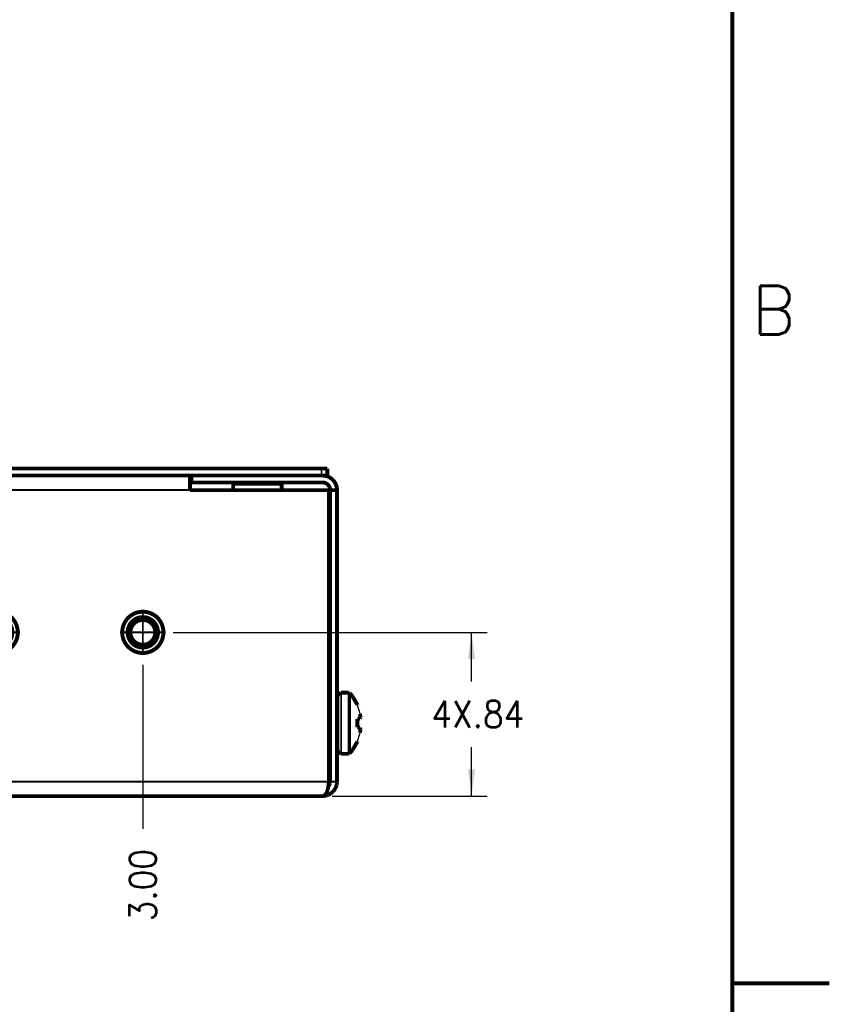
# Model space of a CAD drawing. Header units: millimetres. Extents: x 618 to 1482, y 17 to 575.
# Tile 79 of 96: x 1376 to 1482, y 136 to 264. Entities that reach past the tile are written whole.
import ezdxf

# ---------------------------------------------------------------- set-up
doc = ezdxf.new("R2010")
doc.units = ezdxf.units.MM
doc.linetypes.add('DOT_CENTER', pattern=[14, 12, -1, 0, -1])
doc.layers.add('1', color=7, linetype='Continuous')
doc.styles.add('CONVERTER_11', font='txt.shx', dxfattribs={"width": 0.9})
doc.styles.add('CONVERTER_14', font='txt.shx')
doc.dimstyles.new('ME10_DIM_21', dxfattribs={"dimtxt": 3.5, "dimasz": 3.5, "dimexe": 2.03, "dimexo": 1.27, "dimgap": 2.54, "dimtad": 0, "dimtih": 1, "dimtoh": 1, "dimlfac": 0.03937, "dimzin": 4, "dimdsep": 46, "dimtxsty": 'CONVERTER_11', "dimsah": 1, "dimcen": 0.09, "dimclrd": 140, "dimclre": 140, "dimclrt": 4, "dimadec": 0, "dimazin": 0, "dimtfac": 1, "dimtdec": 4, "dimtix": 1, "dimtofl": 0, "dimtmove": 0, "dimatfit": 0, "dimfxl": 1, "dimtolj": 1, "dimtzin": 0, "dimarcsym": 0})
doc.dimstyles.new('ME10_DIM_23', dxfattribs={"dimtxt": 3.5, "dimasz": 0.18, "dimexe": 2.03, "dimexo": 1.27, "dimgap": 2.54, "dimtad": 1, "dimlfac": 0.03937, "dimzin": 4, "dimdsep": 46, "dimtxsty": 'CONVERTER_11', "dimsah": 1, "dimcen": 0.09, "dimclrd": 140, "dimclre": 140, "dimclrt": 4, "dimadec": 0, "dimazin": 0, "dimtfac": 1, "dimtdec": 4, "dimtix": 1, "dimtofl": 0, "dimtmove": 0, "dimatfit": 0, "dimfxl": 1, "dimtolj": 1, "dimtzin": 0, "dimarcsym": 0})

# ---------------------------------------------------------------- blocks, each defined once
blk = doc.blocks.new('screw_m4x6_pnhd-phil_ss__111', base_point=(1417.13, 168.21))
at = {"color": 7, "linetype": 'Continuous', "const_width": 0.5}
for points in [[(1417.57, 176.31), (1417.41, 176.08)], [(1417.7, 176.35), (1417.57, 176.31)], [(1417.85, 176.46), (1417.7, 176.35)], [(1418.82, 176.46), (1417.85, 176.46)], [(1418.86, 176.39), (1418.82, 176.46)], [(1418.91, 176.38), (1418.86, 176.39)], [(1418.97, 176.34), (1418.91, 176.38)], [(1419.01, 176.37), (1418.97, 176.34)], [(1419.35, 175.95), (1419.01, 176.37)], [(1419.01, 176.31), (1419.01, 176.37)], [(1417.41, 176.08), (1417.38, 175.94)], [(1417.38, 171.25), (1417.38, 175.94)], [(1419.97, 174.87), (1419.35, 175.95)], [(1419.97, 174.87), (1419.97, 174.8)], [(1419.97, 174.8), (1419.97, 174.87)], [(1420.38, 173.24), (1420.32, 173.7)], [(1420.32, 173.7), (1420.38, 173.24)], [(1419.97, 173.01), (1420.32, 173.04)], [(1419.97, 173.01), (1419.97, 171.9)], [(1419.97, 171.9), (1419.97, 173.01)], [(1420.38, 173.24), (1420.32, 173.04)], [(1420.32, 173.04), (1420.38, 173.24)], [(1417.38, 168.98), (1417.38, 171.25)], [(1420.32, 171.87), (1419.97, 171.9)], [(1420.32, 171.87), (1420.38, 171.67)], [(1420.38, 171.67), (1420.32, 171.87)], [(1420.38, 171.67), (1420.32, 171.21)], [(1420.32, 171.21), (1420.38, 171.67)], [(1419.97, 170.05), (1419.35, 168.97)], [(1419.97, 170.05), (1419.97, 170.11)], [(1419.97, 170.11), (1419.97, 170.05)], [(1417.41, 168.83), (1417.38, 168.98)], [(1417.57, 168.61), (1417.41, 168.83)], [(1417.7, 168.57), (1417.57, 168.61)], [(1417.85, 168.46), (1417.7, 168.57)], [(1417.85, 168.46), (1417.85, 168.52)], [(1418.82, 168.46), (1417.85, 168.46)], [(1418.86, 168.53), (1418.82, 168.46)], [(1418.82, 168.46), (1418.82, 168.52)], [(1418.91, 168.53), (1418.86, 168.53)], [(1418.97, 168.57), (1418.91, 168.53)], [(1419.01, 168.54), (1418.97, 168.57)], [(1419.35, 168.97), (1419.01, 168.54)], [(1419.01, 168.6), (1419.01, 168.54)]]:
    blk.add_lwpolyline(points, dxfattribs=at)
at = {"color": 124, "linetype": 'Continuous', "const_width": 0.25}
for points in [[(1417.85, 171.09), (1417.85, 176.46)], [(1418.82, 171.09), (1418.82, 176.46)], [(1419.01, 168.54), (1419.01, 176.31)], [(1417.85, 168.52), (1417.85, 171.09)], [(1418.82, 168.52), (1418.82, 171.09)]]:
    blk.add_lwpolyline(points, dxfattribs=at)
at = {"color": 7, "linetype": 'Continuous'}
for points, knots in [([(1420.32, 173.7), (1420.28, 173.89), (1420.19, 174.27), (1420.04, 174.62), (1419.97, 174.8)], [0, 0, 0, 0, 0.576734, 1.153345, 1.153345, 1.153345, 1.153345]), ([(1420.32, 173.7), (1420.28, 173.89), (1420.19, 174.27), (1420.04, 174.62), (1419.97, 174.8)], [0, 0, 0, 0, 0.576734, 1.153345, 1.153345, 1.153345, 1.153345]), ([(1419.97, 170.11), (1420.04, 170.29), (1420.19, 170.65), (1420.28, 171.02), (1420.32, 171.21)], [0, 0, 0, 0, 0.576611, 1.153345, 1.153345, 1.153345, 1.153345]), ([(1419.97, 170.11), (1420.04, 170.29), (1420.19, 170.65), (1420.28, 171.02), (1420.32, 171.21)], [0, 0, 0, 0, 0.576611, 1.153345, 1.153345, 1.153345, 1.153345])]:
    blk.add_open_spline(points, degree=3, knots=knots, dxfattribs=at)
blk = doc.blocks.new('Cover_Chassis_Octoclock_Ettus__122', base_point=(1316.73, 204.59))
at = {"color": 7, "linetype": 'Continuous', "const_width": 0.5}
for points in [[(1316.98, 204.84), (1316.98, 205.76)], [(1317.74, 205.76), (1316.98, 205.76)], [(1415.28, 205.76), (1317.74, 205.76)], [(1416.04, 205.76), (1415.28, 205.76)], [(1416.04, 204.84), (1416.04, 205.76)], [(1317.45, 204.84), (1316.98, 204.84)], [(1317.61, 204.84), (1317.45, 204.84)], [(1398.26, 204.84), (1334.76, 204.84)], [(1415.57, 204.84), (1415.41, 204.84)], [(1416.04, 204.84), (1415.57, 204.84)]]:
    blk.add_lwpolyline(points, dxfattribs=at)
at = {"color": 124, "linetype": 'Continuous', "const_width": 0.25}
for points in [[(1317.74, 204.84), (1317.74, 205.76)], [(1415.28, 204.84), (1415.28, 205.76)]]:
    blk.add_lwpolyline(points, dxfattribs=at)
blk = doc.blocks.new('CLS-M4-1_4__123', base_point=(1388.97, 181.4))
at = {"color": 7, "linetype": 'Continuous', "const_width": 0.5}
for points in [[(1389.22, 184.34, 1), (1394.6, 184.34, 1)], [(1389.91, 184.34, 1), (1393.91, 184.34, 1)], [(1390.29, 184.34, 1), (1393.53, 184.34, 1)]]:
    blk.add_lwpolyline(points, format="xyb", close=True, dxfattribs=at)
blk = doc.blocks.new('CLS-M4-1_3__124', base_point=(1369.92, 181.4))
at = {"color": 7, "linetype": 'Continuous', "const_width": 0.5}
for points in [[(1370.17, 184.34, 1), (1375.55, 184.34, 1)], [(1370.86, 184.34, 1), (1374.86, 184.34, 1)], [(1371.24, 184.34, 1), (1374.48, 184.34, 1)]]:
    blk.add_lwpolyline(points, format="xyb", close=True, dxfattribs=at)
blk = doc.blocks.new('CLS-M4-1_2__125', base_point=(1415.98, 168.27))
at = {"color": 7, "linetype": 'Continuous', "const_width": 0.5}
for points in [[(1416.41, 176.39), (1416.23, 176.39)], [(1417.31, 175.15), (1417.38, 175.15)], [(1417.38, 169.77), (1417.31, 169.77)], [(1416.41, 168.52), (1416.23, 168.52)]]:
    blk.add_lwpolyline(points, dxfattribs=at)
blk = doc.blocks.new('CLS-M4-1_1__126', base_point=(1338.17, 181.4))
at = {"color": 7, "linetype": 'Continuous', "const_width": 0.5}
for points in [[(1338.42, 184.34, 1), (1343.8, 184.34, 1)], [(1339.11, 184.34, 1), (1343.11, 184.34, 1)], [(1339.49, 184.34, 1), (1342.73, 184.34, 1)]]:
    blk.add_lwpolyline(points, format="xyb", close=True, dxfattribs=at)
blk = doc.blocks.new('CLS-M4-1__127', base_point=(1357.22, 181.4))
at = {"color": 7, "linetype": 'Continuous', "const_width": 0.5}
for points in [[(1357.47, 184.34, 1), (1362.85, 184.34, 1)], [(1358.16, 184.34, 1), (1362.16, 184.34, 1)], [(1358.54, 184.34, 1), (1361.78, 184.34, 1)]]:
    blk.add_lwpolyline(points, format="xyb", close=True, dxfattribs=at)
blk = doc.blocks.new('CLS-M3-1_10', base_point=(1322.7, 202.69))
at = {"color": 7, "linetype": 'Continuous', "const_width": 0.5}
for points in [[(1322.95, 203.75), (1323.08, 203.87)], [(1322.95, 203.75), (1322.95, 202.94)], [(1329.3, 203.75), (1322.95, 203.75)], [(1329.17, 203.87), (1323.08, 203.87)], [(1323.76, 203.94), (1323.76, 203.87)], [(1328.49, 203.87), (1328.49, 203.94)], [(1329.3, 203.75), (1329.17, 203.87)], [(1329.3, 203.75), (1329.3, 202.94)]]:
    blk.add_lwpolyline(points, dxfattribs=at)
blk = doc.blocks.new('CLS-M3-1', base_point=(1403.47, 202.69))
at = {"color": 7, "linetype": 'Continuous', "const_width": 0.5}
for points in [[(1403.72, 203.75), (1403.85, 203.87)], [(1403.72, 203.75), (1403.72, 202.94)], [(1410.07, 203.75), (1403.72, 203.75)], [(1409.95, 203.87), (1403.85, 203.87)], [(1404.54, 203.94), (1404.54, 203.87)], [(1409.26, 203.87), (1409.26, 203.94)], [(1410.07, 203.75), (1409.95, 203.87)], [(1410.07, 203.75), (1410.07, 202.94)]]:
    blk.add_lwpolyline(points, dxfattribs=at)
blk = doc.blocks.new('Chassis_Octoclock_Ettus__128', base_point=(1315.46, 162.68))
at = {"color": 7, "linetype": 'Continuous', "const_width": 0.5}
for points in [[(1317.61, 204.84, 0.414214), (1315.71, 202.94, 0.414214)], [(1417.31, 202.94, 0.414214), (1415.41, 204.84, 0.414214)], [(1317.61, 203.94, 0.414214), (1316.61, 202.94, 0.414214)], [(1416.41, 202.94, 0.414214), (1415.41, 203.94, 0.414214)]]:
    blk.add_lwpolyline(points, format="xyb", dxfattribs=at)
for points in [[(1334.76, 204.84), (1317.61, 204.84)], [(1334.76, 203.94), (1334.76, 204.84)], [(1334.94, 204.84), (1334.94, 202.94)], [(1398.08, 204.84), (1398.08, 202.94)], [(1398.26, 204.84), (1398.26, 203.94)], [(1415.41, 204.84), (1398.26, 204.84)], [(1334.76, 203.94), (1317.61, 203.94)], [(1415.41, 203.94), (1398.26, 203.94)], [(1316.61, 202.94), (1315.71, 202.94)], [(1315.71, 164.83), (1315.71, 202.94)], [(1316.61, 164.83), (1316.61, 202.94)], [(1316.79, 202.94), (1334.94, 202.94)], [(1316.79, 202.94), (1316.79, 164.83)], [(1398.08, 202.94), (1416.23, 202.94)], [(1416.23, 164.83), (1416.23, 202.94)], [(1416.41, 202.94), (1417.31, 202.94)], [(1416.41, 202.94), (1416.41, 164.83)], [(1417.31, 202.94), (1417.31, 164.83)], [(1315.72, 164.67), (1315.71, 164.83)], [(1315.74, 164.51), (1315.72, 164.67)], [(1316.62, 164.75), (1316.61, 164.83)], [(1316.63, 164.66), (1316.62, 164.75)], [(1316.63, 164.63), (1316.63, 164.66)], [(1316.65, 164.57), (1316.63, 164.63)], [(1316.67, 164.49), (1316.65, 164.57)], [(1316.79, 164.83), (1316.79, 164.7)], [(1316.79, 164.7), (1316.81, 164.44)], [(1416.22, 164.44), (1416.23, 164.7)], [(1416.23, 164.7), (1416.23, 164.83)], [(1416.38, 164.57), (1416.35, 164.49)], [(1416.39, 164.63), (1416.38, 164.57)], [(1416.4, 164.66), (1416.39, 164.63)], [(1416.41, 164.75), (1416.4, 164.66)], [(1416.41, 164.83), (1416.41, 164.75)], [(1417.31, 164.67), (1417.28, 164.51)], [(1417.31, 164.83), (1417.31, 164.67)], [(1315.78, 164.34), (1315.74, 164.51)], [(1315.79, 164.31), (1315.78, 164.34)], [(1315.83, 164.19), (1315.79, 164.31)], [(1315.89, 164.03), (1315.83, 164.19)], [(1315.97, 163.88), (1315.89, 164.03)], [(1316.02, 163.79), (1315.97, 163.88)], [(1316.06, 163.74), (1316.02, 163.79)], [(1316.09, 163.69), (1316.06, 163.74)], [(1316.16, 163.61), (1316.09, 163.69)], [(1316.27, 163.49), (1316.16, 163.61)], [(1316.39, 163.38), (1316.27, 163.49)], [(1316.52, 163.28), (1316.39, 163.38)], [(1316.57, 163.24), (1316.52, 163.28)], [(1316.75, 164.33), (1316.67, 164.49)], [(1316.78, 164.29), (1316.75, 164.33)], [(1316.79, 164.26), (1316.78, 164.29)], [(1316.81, 164.23), (1316.79, 164.26)], [(1316.81, 164.44), (1316.82, 164.31)], [(1316.84, 164.2), (1316.81, 164.23)], [(1316.82, 164.31), (1316.84, 164.19)], [(1316.84, 164.19), (1316.89, 163.94)], [(1316.89, 163.94), (1316.93, 163.79)], [(1316.93, 163.79), (1316.95, 163.72)], [(1316.95, 163.72), (1316.96, 163.69)], [(1316.96, 163.69), (1317.02, 163.51)], [(1317.02, 163.51), (1317.03, 163.49)], [(1317.03, 163.49), (1317.11, 163.33)], [(1317.11, 163.33), (1317.16, 163.24)], [(1415.86, 163.24), (1415.92, 163.33)], [(1415.92, 163.33), (1415.99, 163.49)], [(1415.99, 163.49), (1416, 163.51)], [(1416, 163.51), (1416.07, 163.69)], [(1416.07, 163.69), (1416.08, 163.72)], [(1416.08, 163.72), (1416.1, 163.79)], [(1416.1, 163.79), (1416.14, 163.94)], [(1416.14, 163.94), (1416.18, 164.19)], [(1416.18, 164.19), (1416.2, 164.31)], [(1416.21, 164.23), (1416.19, 164.2)], [(1416.2, 164.31), (1416.22, 164.44)], [(1416.23, 164.26), (1416.21, 164.23)], [(1416.25, 164.29), (1416.23, 164.26)], [(1416.28, 164.33), (1416.25, 164.29)], [(1416.35, 164.49), (1416.28, 164.33)], [(1416.5, 163.28), (1416.45, 163.24)], [(1416.63, 163.38), (1416.5, 163.28)], [(1416.76, 163.49), (1416.63, 163.38)], [(1416.87, 163.61), (1416.76, 163.49)], [(1416.93, 163.69), (1416.87, 163.61)], [(1416.97, 163.74), (1416.93, 163.69)], [(1417, 163.79), (1416.97, 163.74)], [(1417.06, 163.88), (1417, 163.79)], [(1417.14, 164.03), (1417.06, 163.88)], [(1417.2, 164.19), (1417.14, 164.03)], [(1417.24, 164.31), (1417.2, 164.19)], [(1417.25, 164.34), (1417.24, 164.31)], [(1417.28, 164.51), (1417.25, 164.34)], [(1316.66, 163.19), (1316.57, 163.24)], [(1316.81, 163.11), (1316.66, 163.19)], [(1316.97, 163.05), (1316.81, 163.11)], [(1317.09, 163.01), (1316.97, 163.05)], [(1317.12, 163), (1317.09, 163.01)], [(1317.29, 162.96), (1317.12, 163)], [(1317.16, 163.24), (1317.2, 163.19)], [(1317.2, 163.19), (1317.31, 163.07)], [(1317.45, 162.94), (1317.29, 162.96)], [(1317.31, 163.07), (1317.39, 163.01)], [(1317.39, 163.01), (1317.42, 162.99)], [(1317.42, 162.99), (1317.53, 162.94)], [(1317.61, 162.93), (1317.45, 162.94)], [(1317.53, 162.94), (1317.61, 162.93)], [(1317.61, 162.93), (1415.41, 162.93)], [(1415.41, 162.93), (1415.5, 162.94)], [(1415.57, 162.94), (1415.41, 162.93)], [(1415.5, 162.94), (1415.61, 162.99)], [(1415.74, 162.96), (1415.57, 162.94)], [(1415.61, 162.99), (1415.64, 163.01)], [(1415.64, 163.01), (1415.72, 163.07)], [(1415.72, 163.07), (1415.82, 163.19)], [(1415.9, 163), (1415.74, 162.96)], [(1415.82, 163.19), (1415.86, 163.24)], [(1415.94, 163.01), (1415.9, 163)], [(1416.06, 163.05), (1415.94, 163.01)], [(1416.21, 163.11), (1416.06, 163.05)], [(1416.36, 163.19), (1416.21, 163.11)], [(1416.45, 163.24), (1416.36, 163.19)]]:
    blk.add_lwpolyline(points, dxfattribs=at)
at = {"color": 124, "linetype": 'Continuous', "const_width": 0.25}
for points in [[(1334.94, 202.94), (1398.08, 202.94)], [(1315.71, 164.83), (1316.61, 164.83)], [(1316.79, 164.83), (1416.23, 164.83)], [(1417.31, 164.83), (1416.41, 164.83)]]:
    blk.add_lwpolyline(points, dxfattribs=at)
at = {"color": 7, "linetype": 'Continuous', "const_width": 0.5}
for points in [[(1338.41, 184.34, 1), (1343.82, 184.34, 1)], [(1357.46, 184.34, 1), (1362.87, 184.34, 1)], [(1370.16, 184.34, 1), (1375.57, 184.34, 1)], [(1389.21, 184.34, 1), (1394.62, 184.34, 1)]]:
    blk.add_lwpolyline(points, format="xyb", close=True, dxfattribs=at)
at = {"layer": '1', "color": 30, "linetype": 'DOT_CENTER', "const_width": 0.25}
for points in [[(1341.11, 187.32), (1341.11, 181.37)], [(1360.16, 187.32), (1360.16, 181.37)], [(1372.86, 187.32), (1372.86, 181.37)], [(1391.91, 187.32), (1391.91, 181.37)], [(1344.09, 184.34), (1338.14, 184.34)], [(1363.14, 184.34), (1357.19, 184.34)], [(1375.84, 184.34), (1369.89, 184.34)], [(1394.89, 184.34), (1388.94, 184.34)]]:
    blk.add_lwpolyline(points, dxfattribs=at)
blk = doc.blocks.new('Assy_Chassis_Octoclock_Ettus__129', base_point=(1315.46, 162.68))
for name, p in [('Chassis_Octoclock_Ettus__128', (1315.46, 162.68)), ('CLS-M3-1_10', (1322.7, 202.69)), ('CLS-M3-1', (1403.47, 202.69)), ('CLS-M4-1_1__126', (1338.17, 181.4)), ('CLS-M4-1__127', (1357.22, 181.4)), ('CLS-M4-1_3__124', (1369.92, 181.4)), ('CLS-M4-1_4__123', (1388.97, 181.4)), ('CLS-M4-1_2__125', (1415.98, 168.27))]:
    blk.add_blockref(name, p)
blk = doc.blocks.new('Assy_Octoclock_Ettus__130', base_point=(1305.75, 162.68))
for name, p in [('Cover_Chassis_Octoclock_Ettus__122', (1316.73, 204.59)), ('Assy_Chassis_Octoclock_Ettus__129', (1315.46, 162.68)), ('screw_m4x6_pnhd-phil_ss__111', (1417.13, 168.21))]:
    blk.add_blockref(name, p)
blk = doc.blocks.new('*D253')
at = {"layer": '1', "color": 140, "linetype": 'Continuous'}
for p, q in [((1395.89, 184.34), (1436.94, 184.34)), ((1434.91, 177.93), (1434.91, 184.34)), ((1434.91, 162.93), (1434.91, 169.35)), ((1416.68, 162.93), (1436.94, 162.93))]:
    blk.add_line(p, q, dxfattribs=at)
at = {"layer": '1', "color": 140}
for points in [[(1435.37, 180.84), (1434.45, 180.84), (1434.91, 184.34)], [(1434.45, 166.43), (1435.37, 166.43), (1434.91, 162.93)]]:
    blk.add_solid(points, dxfattribs=at)
at = {"layer": '1', "color": 4, "insert": (1429.65, 171.89), "char_height": 3.5, "attachment_point": 7, "rotation": 0.0001, "line_spacing_factor": 0.60024, "style": 'CONVERTER_11'}
blk.add_mtext('\\C4;4X\\C4;.84', dxfattribs=at)
blk = doc.blocks.new('*D255')
at = {"layer": '1', "color": 140, "linetype": 'Continuous'}
blk.add_line((1391.91, 180.1), (1391.91, 158.65), dxfattribs=at)
at = {"layer": '1', "color": 4, "insert": (1393.66, 146.57), "char_height": 3.5, "attachment_point": 7, "rotation": 90, "line_spacing_factor": 0.60024, "style": 'CONVERTER_11'}
blk.add_mtext('3.00', dxfattribs=at)
blk = doc.blocks.new('Dwg_Rev_SideFrame', base_point=(1468.98, 138.43))
at = {"color": 150, "linetype": 'Continuous'}
blk.add_line((1468.98, 138.43), (1481.68, 138.43), dxfattribs=at)
at = {"color": 150, "linetype": 'Continuous', "const_width": 0.508}
blk.add_lwpolyline([(1481.7, 138.44), (1469, 138.44)], dxfattribs=at)
blk = doc.blocks.new('Dsizeh', base_point=(618.1, 16.66))
at = {"color": 150, "linetype": 'Continuous'}
blk.add_line((1468.98, 214.63), (1468.98, 138.43), dxfattribs=at)
at = {"color": 150, "linetype": 'Continuous', "const_width": 0.508}
blk.add_lwpolyline([(1469, 29.36), (1469, 562.76)], dxfattribs=at)
at = {"layer": '1'}
blk.add_blockref('Dwg_Rev_SideFrame', (1468.98, 138.43), dxfattribs=at)
at = {"color": 150, "insert": (1471.56, 223.28), "char_height": 6.35, "attachment_point": 7, "style": 'CONVERTER_14'}
blk.add_mtext('B', dxfattribs=at)
blk = doc.blocks.new('RIGHT1', base_point=(1363.259, 184.91))
blk.add_blockref('Assy_Octoclock_Ettus__130', (1305.75, 162.682))
at = {"layer": '1'}
dim = blk.add_linear_dim(base=(1434.909, 162.932), p1=(1394.618, 184.344), p2=(1415.413, 162.932), angle=90, dimstyle='ME10_DIM_21', override={"dimpost": '4X<>'}, dxfattribs=at)
dim.commit()
dim.dimension.update_dxf_attribs({"geometry": '*D253', "text_midpoint": (1434.909, 173.638), "text_rotation": 0.00014})
dim = blk.add_ordinate_dim(feature_location=(1391.913, 181.369), offset=(0, -22.719), dtype=1, origin=(1315.713, 164.832), dimstyle='ME10_DIM_23', dxfattribs=at)
dim.commit()
dim.dimension.update_dxf_attribs({"geometry": '*D255', "text_midpoint": (1391.913, 151.341)})

msp = doc.modelspace()

# ---------------------------------------------------------------- block references
for name, p in [('Dsizeh', (618.1, 16.66)), ('RIGHT1', (1363.26, 184.91))]:
    msp.add_blockref(name, p)

doc.saveas('drawing.dxf')
